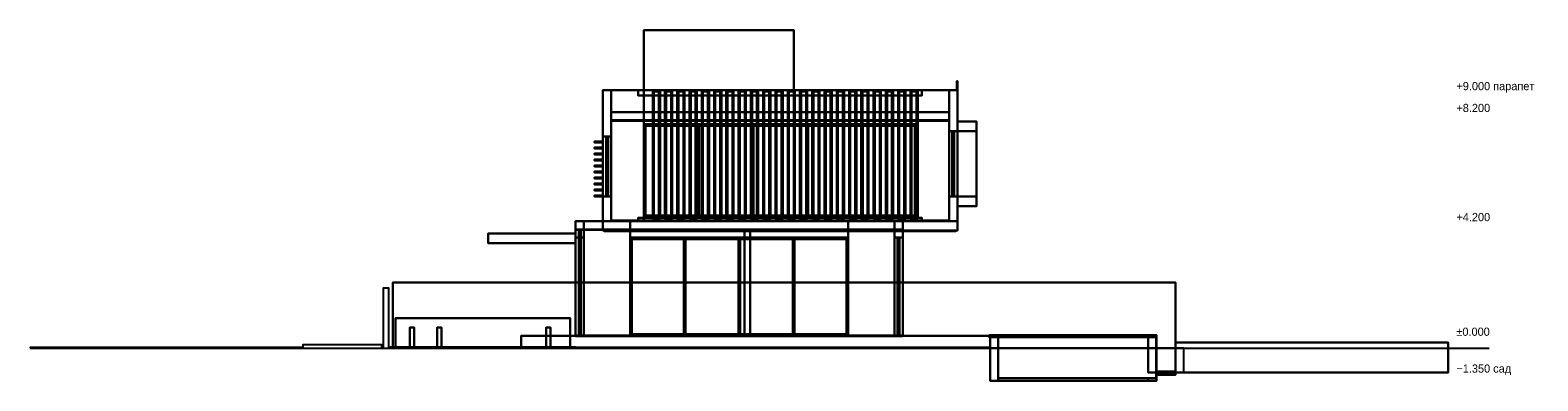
# Model space of a CAD drawing. Header units: metres. Extents: x -45 to 10.3, y -1.2 to 11.7.
import ezdxf

# ---------------------------------------------------------------- set-up
doc = ezdxf.new("R2010")
doc.units = ezdxf.units.M
for name, color, linetype in [('BOLLARD', 8, 'Continuous'), ('BRONZE', 8, 'Continuous'), ('CEILING', 8, 'Continuous'), ('COPING', 8, 'Continuous'), ('CUT', 7, 'Continuous'), ('DECK_STONE', 8, 'Continuous'), ('DOOR_BRONZE', 8, 'Continuous'), ('FRAME', 8, 'Continuous'), ('GLASS', 5, 'Continuous'), ('GROUND', 8, 'Continuous'), ('HEDGE', 8, 'Continuous'), ('INTERIOR_FLOOR', 8, 'Continuous'), ('INTERIOR_WALL', 8, 'Continuous'), ('LEVEL', 3, 'Continuous'), ('PAVERS', 8, 'Continuous'), ('POOL_TILE', 8, 'Continuous'), ('RENDER_WHITE', 8, 'Continuous'), ('ROOF', 8, 'Continuous'), ('SOFFIT_WOOD', 8, 'Continuous'), ('TRAVERTINE', 8, 'Continuous')]:
    doc.layers.add(name, color=color, linetype=linetype)

msp = doc.modelspace()

# ---------------------------------------------------------------- linework, layer by layer
at = {"layer": 'BOLLARD'}
for points in [[(-30.92, 0), (-31.08, 0), (-31.08, 0.75), (-30.92, 0.75)], [(-31.08, 0), (-30.92, 0), (-30.92, 0.75), (-31.08, 0.75)], [(-29.92, 0), (-30.08, 0), (-30.08, 0.75), (-29.92, 0.75)], [(-30.08, 0), (-29.92, 0), (-29.92, 0.75), (-30.08, 0.75)], [(-25.92, 0), (-26.08, 0), (-26.08, 0.75), (-25.92, 0.75)], [(-26.08, 0), (-25.92, 0), (-25.92, 0.75), (-26.08, 0.75)]]:
    msp.add_lwpolyline(points, close=True, dxfattribs=at)
at = {"layer": 'BRONZE'}
for points in [[(-12.3, 9.25), (-22.7, 9.25), (-22.7, 9.45), (-12.3, 9.45)], [(-22.7, 9.25), (-12.3, 9.25), (-12.3, 9.45), (-22.7, 9.45)], [(-21.9467, 4.75), (-22.1716, 4.75), (-22.1716, 9.4), (-21.9467, 9.4)], [(-22.1716, 4.75), (-22.1284, 4.75), (-22.1284, 9.4), (-22.1716, 9.4)], [(-22.1284, 4.75), (-21.9033, 4.75), (-21.9033, 9.4), (-22.1284, 9.4)], [(-21.9033, 4.75), (-21.9467, 4.75), (-21.9467, 9.4), (-21.9033, 9.4)], [(-21.4966, 4.75), (-21.7217, 4.75), (-21.7217, 9.4), (-21.4966, 9.4)], [(-21.7217, 4.75), (-21.6783, 4.75), (-21.6783, 9.4), (-21.7217, 9.4)], [(-21.6783, 4.75), (-21.4534, 4.75), (-21.4534, 9.4), (-21.6783, 9.4)], [(-21.4534, 4.75), (-21.4966, 4.75), (-21.4966, 9.4), (-21.4534, 9.4)], [(-21.0466, 4.75), (-21.2717, 4.75), (-21.2717, 9.4), (-21.0466, 9.4)], [(-21.2717, 4.75), (-21.2283, 4.75), (-21.2283, 9.4), (-21.2717, 9.4)], [(-21.2283, 4.75), (-21.0034, 4.75), (-21.0034, 9.4), (-21.2283, 9.4)], [(-21.0034, 4.75), (-21.0466, 4.75), (-21.0466, 9.4), (-21.0034, 9.4)], [(-20.5967, 4.75), (-20.8217, 4.75), (-20.8217, 9.4), (-20.5967, 9.4)], [(-20.8217, 4.75), (-20.7783, 4.75), (-20.7783, 9.4), (-20.8217, 9.4)], [(-20.7783, 4.75), (-20.5533, 4.75), (-20.5533, 9.4), (-20.7783, 9.4)], [(-20.5533, 4.75), (-20.5967, 4.75), (-20.5967, 9.4), (-20.5533, 9.4)], [(-20.1467, 4.75), (-20.3716, 4.75), (-20.3716, 9.4), (-20.1467, 9.4)], [(-20.3716, 4.75), (-20.3284, 4.75), (-20.3284, 9.4), (-20.3716, 9.4)], [(-20.3284, 4.75), (-20.1033, 4.75), (-20.1033, 9.4), (-20.3284, 9.4)], [(-20.1033, 4.75), (-20.1467, 4.75), (-20.1467, 9.4), (-20.1033, 9.4)], [(-19.6967, 4.75), (-19.9216, 4.75), (-19.9216, 9.4), (-19.6967, 9.4)], [(-19.9216, 4.75), (-19.8784, 4.75), (-19.8784, 9.4), (-19.9216, 9.4)], [(-19.8784, 4.75), (-19.6533, 4.75), (-19.6533, 9.4), (-19.8784, 9.4)], [(-19.6533, 4.75), (-19.6967, 4.75), (-19.6967, 9.4), (-19.6533, 9.4)], [(-19.2466, 4.75), (-19.4717, 4.75), (-19.4717, 9.4), (-19.2466, 9.4)], [(-19.4717, 4.75), (-19.4283, 4.75), (-19.4283, 9.4), (-19.4717, 9.4)], [(-19.4283, 4.75), (-19.2034, 4.75), (-19.2034, 9.4), (-19.4283, 9.4)], [(-19.2034, 4.75), (-19.2466, 4.75), (-19.2466, 9.4), (-19.2034, 9.4)], [(-18.7966, 4.75), (-19.0217, 4.75), (-19.0217, 9.4), (-18.7966, 9.4)], [(-19.0217, 4.75), (-18.9783, 4.75), (-18.9783, 9.4), (-19.0217, 9.4)], [(-18.9783, 4.75), (-18.7534, 4.75), (-18.7534, 9.4), (-18.9783, 9.4)], [(-18.7534, 4.75), (-18.7966, 4.75), (-18.7966, 9.4), (-18.7534, 9.4)], [(-18.3467, 4.75), (-18.5717, 4.75), (-18.5717, 9.4), (-18.3467, 9.4)], [(-18.5717, 4.75), (-18.5283, 4.75), (-18.5283, 9.4), (-18.5717, 9.4)], [(-18.5283, 4.75), (-18.3033, 4.75), (-18.3033, 9.4), (-18.5283, 9.4)], [(-18.3033, 4.75), (-18.3467, 4.75), (-18.3467, 9.4), (-18.3033, 9.4)], [(-17.8967, 4.75), (-18.1216, 4.75), (-18.1216, 9.4), (-17.8967, 9.4)], [(-18.1216, 4.75), (-18.0784, 4.75), (-18.0784, 9.4), (-18.1216, 9.4)], [(-18.0784, 4.75), (-17.8533, 4.75), (-17.8533, 9.4), (-18.0784, 9.4)], [(-17.8533, 4.75), (-17.8967, 4.75), (-17.8967, 9.4), (-17.8533, 9.4)], [(-17.4467, 4.75), (-17.6716, 4.75), (-17.6716, 9.4), (-17.4467, 9.4)], [(-17.6716, 4.75), (-17.6284, 4.75), (-17.6284, 9.4), (-17.6716, 9.4)], [(-17.6284, 4.75), (-17.4033, 4.75), (-17.4033, 9.4), (-17.6284, 9.4)], [(-17.4033, 4.75), (-17.4467, 4.75), (-17.4467, 9.4), (-17.4033, 9.4)], [(-16.9966, 4.75), (-17.2217, 4.75), (-17.2217, 9.4), (-16.9966, 9.4)], [(-17.2217, 4.75), (-17.1783, 4.75), (-17.1783, 9.4), (-17.2217, 9.4)], [(-17.1783, 4.75), (-16.9534, 4.75), (-16.9534, 9.4), (-17.1783, 9.4)], [(-16.9534, 4.75), (-16.9966, 4.75), (-16.9966, 9.4), (-16.9534, 9.4)], [(-16.5466, 4.75), (-16.7717, 4.75), (-16.7717, 9.4), (-16.5466, 9.4)], [(-16.7717, 4.75), (-16.7283, 4.75), (-16.7283, 9.4), (-16.7717, 9.4)], [(-16.7283, 4.75), (-16.5034, 4.75), (-16.5034, 9.4), (-16.7283, 9.4)], [(-16.5034, 4.75), (-16.5466, 4.75), (-16.5466, 9.4), (-16.5034, 9.4)], [(-16.0967, 4.75), (-16.3217, 4.75), (-16.3217, 9.4), (-16.0967, 9.4)], [(-16.3217, 4.75), (-16.2783, 4.75), (-16.2783, 9.4), (-16.3217, 9.4)], [(-16.2783, 4.75), (-16.0533, 4.75), (-16.0533, 9.4), (-16.2783, 9.4)], [(-16.0533, 4.75), (-16.0967, 4.75), (-16.0967, 9.4), (-16.0533, 9.4)], [(-15.6466, 4.75), (-15.8717, 4.75), (-15.8717, 9.4), (-15.6466, 9.4)], [(-15.8717, 4.75), (-15.8284, 4.75), (-15.8284, 9.4), (-15.8717, 9.4)], [(-15.8284, 4.75), (-15.6034, 4.75), (-15.6034, 9.4), (-15.8284, 9.4)], [(-15.6034, 4.75), (-15.6466, 4.75), (-15.6466, 9.4), (-15.6034, 9.4)], [(-15.1966, 4.75), (-15.4216, 4.75), (-15.4216, 9.4), (-15.1966, 9.4)], [(-15.4216, 4.75), (-15.3783, 4.75), (-15.3783, 9.4), (-15.4216, 9.4)], [(-15.3783, 4.75), (-15.1533, 4.75), (-15.1533, 9.4), (-15.3783, 9.4)], [(-15.1533, 4.75), (-15.1966, 4.75), (-15.1966, 9.4), (-15.1533, 9.4)], [(-14.7467, 4.75), (-14.9717, 4.75), (-14.9717, 9.4), (-14.7467, 9.4)], [(-14.9717, 4.75), (-14.9284, 4.75), (-14.9284, 9.4), (-14.9717, 9.4)], [(-14.9284, 4.75), (-14.7034, 4.75), (-14.7034, 9.4), (-14.9284, 9.4)], [(-14.7034, 4.75), (-14.7467, 4.75), (-14.7467, 9.4), (-14.7034, 9.4)], [(-14.2966, 4.75), (-14.5216, 4.75), (-14.5216, 9.4), (-14.2966, 9.4)], [(-14.5216, 4.75), (-14.4784, 4.75), (-14.4784, 9.4), (-14.5216, 9.4)], [(-14.4784, 4.75), (-14.2533, 4.75), (-14.2533, 9.4), (-14.4784, 9.4)], [(-14.2533, 4.75), (-14.2966, 4.75), (-14.2966, 9.4), (-14.2533, 9.4)], [(-13.8467, 4.75), (-14.0716, 4.75), (-14.0716, 9.4), (-13.8467, 9.4)], [(-14.0716, 4.75), (-14.0283, 4.75), (-14.0283, 9.4), (-14.0716, 9.4)], [(-14.0283, 4.75), (-13.8034, 4.75), (-13.8034, 9.4), (-14.0283, 9.4)], [(-13.8034, 4.75), (-13.8467, 4.75), (-13.8467, 9.4), (-13.8034, 9.4)], [(-13.3966, 4.75), (-13.6217, 4.75), (-13.6217, 9.4), (-13.3966, 9.4)], [(-13.6217, 4.75), (-13.5784, 4.75), (-13.5784, 9.4), (-13.6217, 9.4)], [(-13.5784, 4.75), (-13.3534, 4.75), (-13.3534, 9.4), (-13.5784, 9.4)], [(-13.3534, 4.75), (-13.3966, 4.75), (-13.3966, 9.4), (-13.3534, 9.4)], [(-12.9466, 4.75), (-13.1716, 4.75), (-13.1716, 9.4), (-12.9466, 9.4)], [(-13.1716, 4.75), (-13.1283, 4.75), (-13.1283, 9.4), (-13.1716, 9.4)], [(-13.1283, 4.75), (-12.9033, 4.75), (-12.9033, 9.4), (-13.1283, 9.4)], [(-12.9033, 4.75), (-12.9466, 4.75), (-12.9466, 9.4), (-12.9033, 9.4)], [(-12.4967, 4.75), (-12.7217, 4.75), (-12.7217, 9.4), (-12.4967, 9.4)], [(-12.7217, 4.75), (-12.6784, 4.75), (-12.6784, 9.4), (-12.7217, 9.4)], [(-12.6784, 4.75), (-12.4534, 4.75), (-12.4534, 9.4), (-12.6784, 9.4)], [(-12.4534, 4.75), (-12.4967, 4.75), (-12.4967, 9.4), (-12.4534, 9.4)], [(-24.05, 7.53), (-24.3, 7.53), (-24.3, 7.57), (-24.05, 7.57)], [(-24.3, 7.53), (-24.05, 7.53), (-24.05, 7.57), (-24.3, 7.57)], [(-24.05, 7.31), (-24.3, 7.31), (-24.3, 7.35), (-24.05, 7.35)], [(-24.3, 7.31), (-24.05, 7.31), (-24.05, 7.35), (-24.3, 7.35)], [(-24.05, 7.09), (-24.3, 7.09), (-24.3, 7.13), (-24.05, 7.13)], [(-24.3, 7.09), (-24.05, 7.09), (-24.05, 7.13), (-24.3, 7.13)], [(-24.05, 6.87), (-24.3, 6.87), (-24.3, 6.91), (-24.05, 6.91)], [(-24.3, 6.87), (-24.05, 6.87), (-24.05, 6.91), (-24.3, 6.91)], [(-24.05, 6.65), (-24.3, 6.65), (-24.3, 6.69), (-24.05, 6.69)], [(-24.3, 6.65), (-24.05, 6.65), (-24.05, 6.69), (-24.3, 6.69)], [(-24.05, 6.43), (-24.3, 6.43), (-24.3, 6.47), (-24.05, 6.47)], [(-24.3, 6.43), (-24.05, 6.43), (-24.05, 6.47), (-24.3, 6.47)], [(-24.05, 6.21), (-24.3, 6.21), (-24.3, 6.25), (-24.05, 6.25)], [(-24.3, 6.21), (-24.05, 6.21), (-24.05, 6.25), (-24.3, 6.25)], [(-24.05, 5.99), (-24.3, 5.99), (-24.3, 6.03), (-24.05, 6.03)], [(-24.3, 5.99), (-24.05, 5.99), (-24.05, 6.03), (-24.3, 6.03)], [(-24.05, 5.77), (-24.3, 5.77), (-24.3, 5.81), (-24.05, 5.81)], [(-24.3, 5.77), (-24.05, 5.77), (-24.05, 5.81), (-24.3, 5.81)], [(-24.05, 5.55), (-24.3, 5.55), (-24.3, 5.59), (-24.05, 5.59)], [(-24.3, 5.55), (-24.05, 5.55), (-24.05, 5.59), (-24.3, 5.59)], [(-12.3, 4.65), (-22.7, 4.65), (-22.7, 4.77), (-12.3, 4.77)], [(-22.7, 4.65), (-12.3, 4.65), (-12.3, 4.77), (-22.7, 4.77)]]:
    msp.add_lwpolyline(points, close=True, dxfattribs=at)
at = {"layer": 'CEILING'}
for points in [[(-11.3, 8.33), (-23.7, 8.33), (-23.7, 8.35), (-11.3, 8.35)], [(-13, 4.33), (-25, 4.33), (-25, 4.35), (-13, 4.35)]]:
    msp.add_lwpolyline(points, close=True, dxfattribs=at)
at = {"layer": 'COPING'}
for points in [[(-3.7, 0.4), (-9.83, 0.4), (-9.83, 0.47), (-3.7, 0.47)], [(-9.48, 0.4), (-9.83, 0.4), (-9.83, 0.47), (-9.48, 0.47)], [(-9.83, 0.4), (-3.7, 0.4), (-3.7, 0.47), (-9.83, 0.47)]]:
    msp.add_lwpolyline(points, close=True, dxfattribs=at)
at = {"layer": 'CUT'}
for points in [[(-24, 4.65), (-23.7, 4.65), (-23.7, 9.45), (-24, 9.45)], [(-11.3, 7.95), (-11, 7.95), (-11, 9.45), (-11.3, 9.45)], [(-11.02, 9.75), (-11, 9.75), (-11, 9.78), (-11.02, 9.78)], [(-11.02, 9.45), (-11, 9.45), (-11, 9.75), (-11.02, 9.75)], [(-23.7, 8.35), (-11.3, 8.35), (-11.3, 8.65), (-23.7, 8.65)], [(-23.7, 8.33), (-11.3, 8.33), (-11.3, 8.35), (-23.7, 8.35)], [(-17.2, 4.65), (-17, 4.65), (-17, 8.35), (-17.2, 8.35)], [(-11, 7.95), (-10.3, 7.95), (-10.3, 8.3), (-11, 8.3)], [(-11.19, 7.89), (-11.12, 7.89), (-11.12, 7.95), (-11.19, 7.95)], [(-11.3, 4.65), (-11, 4.65), (-11, 5.55), (-11.3, 5.55)], [(-11.19, 5.55), (-11.12, 5.55), (-11.12, 5.61), (-11.19, 5.61)], [(-11, 5.2), (-10.3, 5.2), (-10.3, 5.55), (-11, 5.55)], [(-25, 4.35), (-24.7, 4.35), (-24.7, 4.65), (-25, 4.65)], [(-24, 4.31), (-11, 4.31), (-11, 4.65), (-24, 4.65)], [(-23.7, 4.65), (-11.3, 4.65), (-11.3, 4.67), (-23.7, 4.67)], [(-13.3, 4.05), (-13, 4.05), (-13, 4.65), (-13.3, 4.65)], [(-28.2, 3.85), (-25, 3.85), (-25, 4.2), (-28.2, 4.2)], [(-25, 4.33), (-13, 4.33), (-13, 4.35), (-25, 4.35)], [(-24.88, 4.29), (-24.81, 4.29), (-24.81, 4.35), (-24.88, 4.35)], [(-23.95, 4.29), (-11.05, 4.29), (-11.05, 4.31), (-23.95, 4.31)], [(-18.8, 0.45), (-18.6, 0.45), (-18.6, 4.35), (-18.8, 4.35)], [(-13.19, 3.99), (-13.12, 3.99), (-13.12, 4.05), (-13.19, 4.05)], [(-32.05, 0), (-31.85, 0), (-31.85, 2.2), (-32.05, 2.2)], [(-45, 0), (-35, 0), (-35, 0.02), (-45, 0.02)], [(-35, 0), (-32.1, 0), (-32.1, 0.12), (-35, 0.12)], [(-31.8, 0), (-27, 0), (-27, 0.03), (-31.8, 0.03)], [(-27, 0), (-9.8, 0), (-9.8, 0.45), (-27, 0.45)], [(-25, 0.44), (-13, 0.44), (-13, 0.46), (-25, 0.46)], [(-24.88, 0.45), (-24.81, 0.45), (-24.81, 0.51), (-24.88, 0.51)], [(-13.19, 0.45), (-13.12, 0.45), (-13.12, 0.51), (-13.19, 0.51)], [(-9.83, 0.4), (-9.48, 0.4), (-9.48, 0.47), (-9.83, 0.47)], [(-9.8, -1.2), (-9.5, -1.2), (-9.5, 0.4), (-9.8, 0.4)], [(-9.497, -1.097), (-3.71, -1.097), (-3.71, 0.41), (-9.497, 0.41)], [(-4, -0.9), (-3.7, -0.9), (-3.7, 0.395), (-4, 0.395)], [(-9.5, -1.2), (-4, -1.2), (-4, -1.1), (-9.5, -1.1)], [(-3.7, -0.98), (-3, -0.98), (-3, -0.9), (-3.7, -0.9)], [(-3.69, -0.95), (-3.01, -0.95), (-3.01, -0.86), (-3.69, -0.86)]]:
    msp.add_lwpolyline(points, close=True, dxfattribs=at)
at = {"layer": 'DECK_STONE'}
msp.add_lwpolyline([(-9.8, 0), (-27, 0), (-27, 0.45), (-9.8, 0.45)], close=True, dxfattribs=at)
at = {"layer": 'DOOR_BRONZE'}
msp.add_lwpolyline([(-24.839, 0.48), (-24.851, 0.48), (-24.851, 4.32), (-24.839, 4.32)], close=True, dxfattribs=at)
at = {"layer": 'FRAME'}
for points in [[(-11, 9.75), (-11.02, 9.75), (-11.02, 9.78), (-11, 9.78)], [(-23.81, 7.69), (-23.88, 7.69), (-23.88, 7.75), (-23.81, 7.75)], [(-23.81, 5.55), (-23.88, 5.55), (-23.88, 7.75), (-23.81, 7.75)], [(-23.88, 5.55), (-23.81, 5.55), (-23.81, 7.75), (-23.88, 7.75)], [(-23.81, 5.55), (-23.88, 5.55), (-23.88, 7.75), (-23.81, 7.75)], [(-23.88, 5.55), (-23.81, 5.55), (-23.81, 7.75), (-23.88, 7.75)], [(-23.81, 5.55), (-23.88, 5.55), (-23.88, 7.75), (-23.81, 7.75)], [(-23.88, 7.69), (-23.81, 7.69), (-23.81, 7.75), (-23.88, 7.75)], [(-23.88, 5.55), (-23.81, 5.55), (-23.81, 7.75), (-23.88, 7.75)], [(-12.5, 8.14), (-22.5, 8.14), (-22.5, 8.2), (-12.5, 8.2)], [(-22.44, 4.8), (-22.5, 4.8), (-22.5, 8.2), (-22.44, 8.2)], [(-22.5, 8.14), (-12.5, 8.14), (-12.5, 8.2), (-22.5, 8.2)], [(-22.5, 4.8), (-22.44, 4.8), (-22.44, 8.2), (-22.5, 8.2)], [(-20.47, 4.8), (-20.53, 4.8), (-20.53, 8.2), (-20.47, 8.2)], [(-20.53, 4.8), (-20.47, 4.8), (-20.47, 8.2), (-20.53, 8.2)], [(-18.47, 4.8), (-18.53, 4.8), (-18.53, 8.2), (-18.47, 8.2)], [(-18.53, 4.8), (-18.47, 4.8), (-18.47, 8.2), (-18.53, 8.2)], [(-16.47, 4.8), (-16.53, 4.8), (-16.53, 8.2), (-16.47, 8.2)], [(-16.53, 4.8), (-16.47, 4.8), (-16.47, 8.2), (-16.53, 8.2)], [(-14.47, 4.8), (-14.53, 4.8), (-14.53, 8.2), (-14.47, 8.2)], [(-14.53, 4.8), (-14.47, 4.8), (-14.47, 8.2), (-14.53, 8.2)], [(-12.5, 4.8), (-12.56, 4.8), (-12.56, 8.2), (-12.5, 8.2)], [(-12.56, 4.8), (-12.5, 4.8), (-12.5, 8.2), (-12.56, 8.2)], [(-11.12, 7.89), (-11.19, 7.89), (-11.19, 7.95), (-11.12, 7.95)], [(-11.12, 5.55), (-11.19, 5.55), (-11.19, 7.95), (-11.12, 7.95)], [(-11.19, 5.55), (-11.12, 5.55), (-11.12, 7.95), (-11.19, 7.95)], [(-11.12, 5.55), (-11.19, 5.55), (-11.19, 7.95), (-11.12, 7.95)], [(-11.19, 5.55), (-11.12, 5.55), (-11.12, 7.95), (-11.19, 7.95)], [(-11.12, 5.55), (-11.19, 5.55), (-11.19, 7.95), (-11.12, 7.95)], [(-11.19, 5.55), (-11.12, 5.55), (-11.12, 7.95), (-11.19, 7.95)], [(-23.81, 5.55), (-23.88, 5.55), (-23.88, 5.61), (-23.81, 5.61)], [(-23.88, 5.55), (-23.81, 5.55), (-23.81, 5.61), (-23.88, 5.61)], [(-11.12, 5.55), (-11.19, 5.55), (-11.19, 5.61), (-11.12, 5.61)], [(-12.5, 4.8), (-22.5, 4.8), (-22.5, 4.86), (-12.5, 4.86)], [(-22.5, 4.8), (-12.5, 4.8), (-12.5, 4.86), (-22.5, 4.86)], [(-24.81, 4.29), (-24.88, 4.29), (-24.88, 4.35), (-24.81, 4.35)], [(-24.81, 0.45), (-24.88, 0.45), (-24.88, 4.35), (-24.81, 4.35)], [(-24.88, 0.45), (-24.81, 0.45), (-24.81, 4.35), (-24.88, 4.35)], [(-24.81, 3.99), (-24.88, 3.99), (-24.88, 4.05), (-24.81, 4.05)], [(-24.81, 0.45), (-24.88, 0.45), (-24.88, 4.05), (-24.81, 4.05)], [(-24.88, 0.45), (-24.81, 0.45), (-24.81, 4.05), (-24.88, 4.05)], [(-24.81, 0.45), (-24.88, 0.45), (-24.88, 4.05), (-24.81, 4.05)], [(-24.88, 3.99), (-24.81, 3.99), (-24.81, 4.05), (-24.88, 4.05)], [(-24.88, 0.45), (-24.81, 0.45), (-24.81, 4.05), (-24.88, 4.05)], [(-15, 3.99), (-23, 3.99), (-23, 4.05), (-15, 4.05)], [(-22.94, 0.45), (-23, 0.45), (-23, 4.05), (-22.94, 4.05)], [(-23, 3.99), (-15, 3.99), (-15, 4.05), (-23, 4.05)], [(-23, 0.45), (-22.94, 0.45), (-22.94, 4.05), (-23, 4.05)], [(-20.97, 0.45), (-21.03, 0.45), (-21.03, 4.05), (-20.97, 4.05)], [(-21.03, 0.45), (-20.97, 0.45), (-20.97, 4.05), (-21.03, 4.05)], [(-18.97, 0.45), (-19.03, 0.45), (-19.03, 4.05), (-18.97, 4.05)], [(-19.03, 0.45), (-18.97, 0.45), (-18.97, 4.05), (-19.03, 4.05)], [(-16.97, 0.45), (-17.03, 0.45), (-17.03, 4.05), (-16.97, 4.05)], [(-17.03, 0.45), (-16.97, 0.45), (-16.97, 4.05), (-17.03, 4.05)], [(-15, 0.45), (-15.06, 0.45), (-15.06, 4.05), (-15, 4.05)], [(-15.06, 0.45), (-15, 0.45), (-15, 4.05), (-15.06, 4.05)], [(-13.12, 3.99), (-13.19, 3.99), (-13.19, 4.05), (-13.12, 4.05)], [(-13.12, 0.45), (-13.19, 0.45), (-13.19, 4.05), (-13.12, 4.05)], [(-13.19, 0.45), (-13.12, 0.45), (-13.12, 4.05), (-13.19, 4.05)], [(-13.12, 0.45), (-13.19, 0.45), (-13.19, 4.05), (-13.12, 4.05)], [(-13.19, 0.45), (-13.12, 0.45), (-13.12, 4.05), (-13.19, 4.05)], [(-13.12, 0.45), (-13.19, 0.45), (-13.19, 4.05), (-13.12, 4.05)], [(-13.19, 0.45), (-13.12, 0.45), (-13.12, 4.05), (-13.19, 4.05)], [(-13.12, 0.45), (-13.19, 0.45), (-13.19, 4.05), (-13.12, 4.05)], [(-13.19, 0.45), (-13.12, 0.45), (-13.12, 4.05), (-13.19, 4.05)], [(-24.81, 0.45), (-24.88, 0.45), (-24.88, 0.51), (-24.81, 0.51)], [(-24.88, 0.45), (-24.81, 0.45), (-24.81, 0.51), (-24.88, 0.51)], [(-24.81, 0.45), (-24.88, 0.45), (-24.88, 0.51), (-24.81, 0.51)], [(-15, 0.45), (-23, 0.45), (-23, 0.51), (-15, 0.51)], [(-23, 0.45), (-15, 0.45), (-15, 0.51), (-23, 0.51)], [(-13.12, 0.45), (-13.19, 0.45), (-13.19, 0.51), (-13.12, 0.51)]]:
    msp.add_lwpolyline(points, close=True, dxfattribs=at)
at = {"layer": 'GLASS'}
for points in [[(-11, 9.45), (-11.02, 9.45), (-11.02, 9.75), (-11, 9.75)], [(-12.53, 4.83), (-22.47, 4.83), (-22.47, 8.17), (-12.53, 8.17)], [(-22.47, 4.83), (-12.53, 4.83), (-12.53, 8.17), (-22.47, 8.17)], [(-11.149, 5.58), (-11.161, 5.58), (-11.161, 7.92), (-11.149, 7.92)], [(-23.839, 5.58), (-23.851, 5.58), (-23.851, 7.72), (-23.839, 7.72)], [(-23.851, 5.58), (-23.839, 5.58), (-23.839, 7.72), (-23.851, 7.72)], [(-24.839, 0.48), (-24.851, 0.48), (-24.851, 4.02), (-24.839, 4.02)], [(-24.851, 0.48), (-24.839, 0.48), (-24.839, 4.02), (-24.851, 4.02)], [(-15.03, 0.48), (-22.97, 0.48), (-22.97, 4.02), (-15.03, 4.02)], [(-22.97, 0.48), (-15.03, 0.48), (-15.03, 4.02), (-22.97, 4.02)], [(-13.149, 0.48), (-13.161, 0.48), (-13.161, 4.02), (-13.149, 4.02)], [(-3.71, -1.097), (-9.497, -1.097), (-9.497, 0.41), (-3.71, 0.41)], [(-3.01, -0.95), (-3.69, -0.95), (-3.69, -0.86), (-3.01, -0.86)]]:
    msp.add_lwpolyline(points, close=True, dxfattribs=at)
at = {"layer": 'GROUND'}
msp.add_line((-33.2, 0), (8.5, 0), dxfattribs=at)
at = {"layer": 'HEDGE'}
for points in [[(-25.2, 0.02), (-31.6, 0.02), (-31.6, 1.1), (-25.2, 1.1)], [(-31.6, 0.02), (-25.2, 0.02), (-25.2, 1.1), (-31.6, 1.1)]]:
    msp.add_lwpolyline(points, close=True, dxfattribs=at)
at = {"layer": 'INTERIOR_FLOOR'}
for points in [[(-11.3, 4.65), (-23.7, 4.65), (-23.7, 4.67), (-11.3, 4.67)], [(-13, 0.44), (-25, 0.44), (-25, 0.46), (-13, 0.46)]]:
    msp.add_lwpolyline(points, close=True, dxfattribs=at)
at = {"layer": 'INTERIOR_WALL'}
for points in [[(-17, 4.65), (-17.2, 4.65), (-17.2, 8.35), (-17, 8.35)], [(-18.6, 0.45), (-18.8, 0.45), (-18.8, 4.35), (-18.6, 4.35)]]:
    msp.add_lwpolyline(points, close=True, dxfattribs=at)
at = {"layer": 'PAVERS'}
for points in [[(-25, 0), (-31.7, 0), (-31.7, 0.03), (-25, 0.03)], [(-31.7, 0), (-25, 0), (-25, 0.03), (-31.7, 0.03)], [(-27, 0), (-31.7, 0), (-31.7, 0.03), (-27, 0.03)], [(-9.8, 0), (-27, 0), (-27, 0.02), (-9.8, 0.02)], [(-27, 0), (-9.8, 0), (-9.8, 0.02), (-27, 0.02)]]:
    msp.add_lwpolyline(points, close=True, dxfattribs=at)
at = {"layer": 'POOL_TILE'}
for points in [[(-3.7, -1.2), (-9.8, -1.2), (-9.8, 0.4), (-3.7, 0.4)], [(-9.8, -1.2), (-3.7, -1.2), (-3.7, 0.4), (-9.8, 0.4)], [(-9.5, -1.2), (-9.8, -1.2), (-9.8, 0.4), (-9.5, 0.4)], [(-4, -1.2), (-9.5, -1.2), (-9.5, -1.1), (-4, -1.1)], [(-3, -0.98), (-3.7, -0.98), (-3.7, -0.9), (-3, -0.9)]]:
    msp.add_lwpolyline(points, close=True, dxfattribs=at)
at = {"layer": 'RENDER_WHITE'}
for points in [[(-17, 8.65), (-22.5, 8.65), (-22.5, 11.65), (-17, 11.65)], [(-22.5, 8.65), (-17, 8.65), (-17, 11.65), (-22.5, 11.65)], [(-23.7, 4.65), (-24, 4.65), (-24, 9.45), (-23.7, 9.45)], [(-22.5, 4.65), (-24, 4.65), (-24, 9.45), (-22.5, 9.45)], [(-24, 4.65), (-22.5, 4.65), (-22.5, 9.45), (-24, 9.45)], [(-23.7, 7.75), (-24, 7.75), (-24, 9.45), (-23.7, 9.45)], [(-24, 4.65), (-23.7, 4.65), (-23.7, 9.45), (-24, 9.45)], [(-23.7, 4.65), (-24, 4.65), (-24, 9.45), (-23.7, 9.45)], [(-24, 7.75), (-23.7, 7.75), (-23.7, 9.45), (-24, 9.45)], [(-12.5, 8.2), (-22.5, 8.2), (-22.5, 9.45), (-12.5, 9.45)], [(-22.5, 8.2), (-12.5, 8.2), (-12.5, 9.45), (-22.5, 9.45)], [(-11, 4.65), (-12.5, 4.65), (-12.5, 9.45), (-11, 9.45)], [(-12.5, 4.65), (-11, 4.65), (-11, 9.45), (-12.5, 9.45)], [(-11, 4.65), (-11.3, 4.65), (-11.3, 9.45), (-11, 9.45)], [(-11, 7.95), (-11.3, 7.95), (-11.3, 9.45), (-11, 9.45)], [(-11.3, 4.65), (-11, 4.65), (-11, 9.45), (-11.3, 9.45)], [(-10.3, 7.95), (-11, 7.95), (-11, 8.3), (-10.3, 8.3)], [(-10.3, 5.2), (-11, 5.2), (-11, 8.3), (-10.3, 8.3)], [(-11, 5.2), (-10.3, 5.2), (-10.3, 8.3), (-11, 8.3)], [(-23.7, 4.65), (-24, 4.65), (-24, 5.55), (-23.7, 5.55)], [(-24, 4.65), (-23.7, 4.65), (-23.7, 5.55), (-24, 5.55)], [(-11, 4.65), (-11.3, 4.65), (-11.3, 5.55), (-11, 5.55)], [(-10.3, 5.2), (-11, 5.2), (-11, 5.55), (-10.3, 5.55)], [(-11, 4.31), (-24, 4.31), (-24, 4.65), (-11, 4.65)], [(-12.5, 4.65), (-22.5, 4.65), (-22.5, 4.8), (-12.5, 4.8)], [(-22.5, 4.65), (-12.5, 4.65), (-12.5, 4.8), (-22.5, 4.8)], [(-3, 0), (-31.7, 0), (-31.7, 2.4), (-3, 2.4)], [(-31.7, 0), (-3, 0), (-3, 2.4), (-31.7, 2.4)], [(7, -0.9), (-3, -0.9), (-3, 0.2), (7, 0.2)], [(-3, -0.9), (7, -0.9), (7, 0.2), (-3, 0.2)]]:
    msp.add_lwpolyline(points, close=True, dxfattribs=at)
at = {"layer": 'ROOF'}
msp.add_lwpolyline([(-11.3, 8.35), (-23.7, 8.35), (-23.7, 8.65), (-11.3, 8.65)], close=True, dxfattribs=at)
at = {"layer": 'SOFFIT_WOOD'}
msp.add_lwpolyline([(-11.05, 4.29), (-23.95, 4.29), (-23.95, 4.31), (-11.05, 4.31)], close=True, dxfattribs=at)
at = {"layer": 'TRAVERTINE'}
for points in [[(-24.7, 0.45), (-25, 0.45), (-25, 4.65), (-24.7, 4.65)], [(-23, 0.45), (-25, 0.45), (-25, 4.65), (-23, 4.65)], [(-25, 0.45), (-23, 0.45), (-23, 4.65), (-25, 4.65)], [(-24.7, 4.05), (-25, 4.05), (-25, 4.65), (-24.7, 4.65)], [(-25, 0.45), (-24.7, 0.45), (-24.7, 4.65), (-25, 4.65)], [(-24.7, 0.45), (-25, 0.45), (-25, 4.65), (-24.7, 4.65)], [(-25, 4.05), (-24.7, 4.05), (-24.7, 4.65), (-25, 4.65)], [(-24.7, 4.35), (-25, 4.35), (-25, 4.65), (-24.7, 4.65)], [(-25, 0.45), (-24.7, 0.45), (-24.7, 4.65), (-25, 4.65)], [(-15, 4.05), (-23, 4.05), (-23, 4.65), (-15, 4.65)], [(-23, 4.05), (-15, 4.05), (-15, 4.65), (-23, 4.65)], [(-13, 0.45), (-15, 0.45), (-15, 4.65), (-13, 4.65)], [(-15, 0.45), (-13, 0.45), (-13, 4.65), (-15, 4.65)], [(-13, 0.45), (-13.3, 0.45), (-13.3, 4.65), (-13, 4.65)], [(-13, 4.05), (-13.3, 4.05), (-13.3, 4.65), (-13, 4.65)], [(-13.3, 0.45), (-13, 0.45), (-13, 4.65), (-13.3, 4.65)], [(-25, 3.85), (-28.2, 3.85), (-28.2, 4.2), (-25, 4.2)], [(-3.7, -0.9), (-4, -0.9), (-4, 0.395), (-3.7, 0.395)], [(-3, -0.9), (-2.7, -0.9), (-2.7, 0), (-3, 0)]]:
    msp.add_lwpolyline(points, close=True, dxfattribs=at)

# ---------------------------------------------------------------- texts
at = {"layer": 'LEVEL'}
for s, p in [('+9.000 парапет', (7.3, 9.45)), ('+8.200', (7.3, 8.65)), ('+4.200', (7.3, 4.65)), ('±0.000', (7.3, 0.45)), ('−1.350 сад', (7.3, -0.9))]:
    msp.add_text(s, height=0.3, dxfattribs=at).set_placement(p)

doc.saveas('drawing.dxf')
